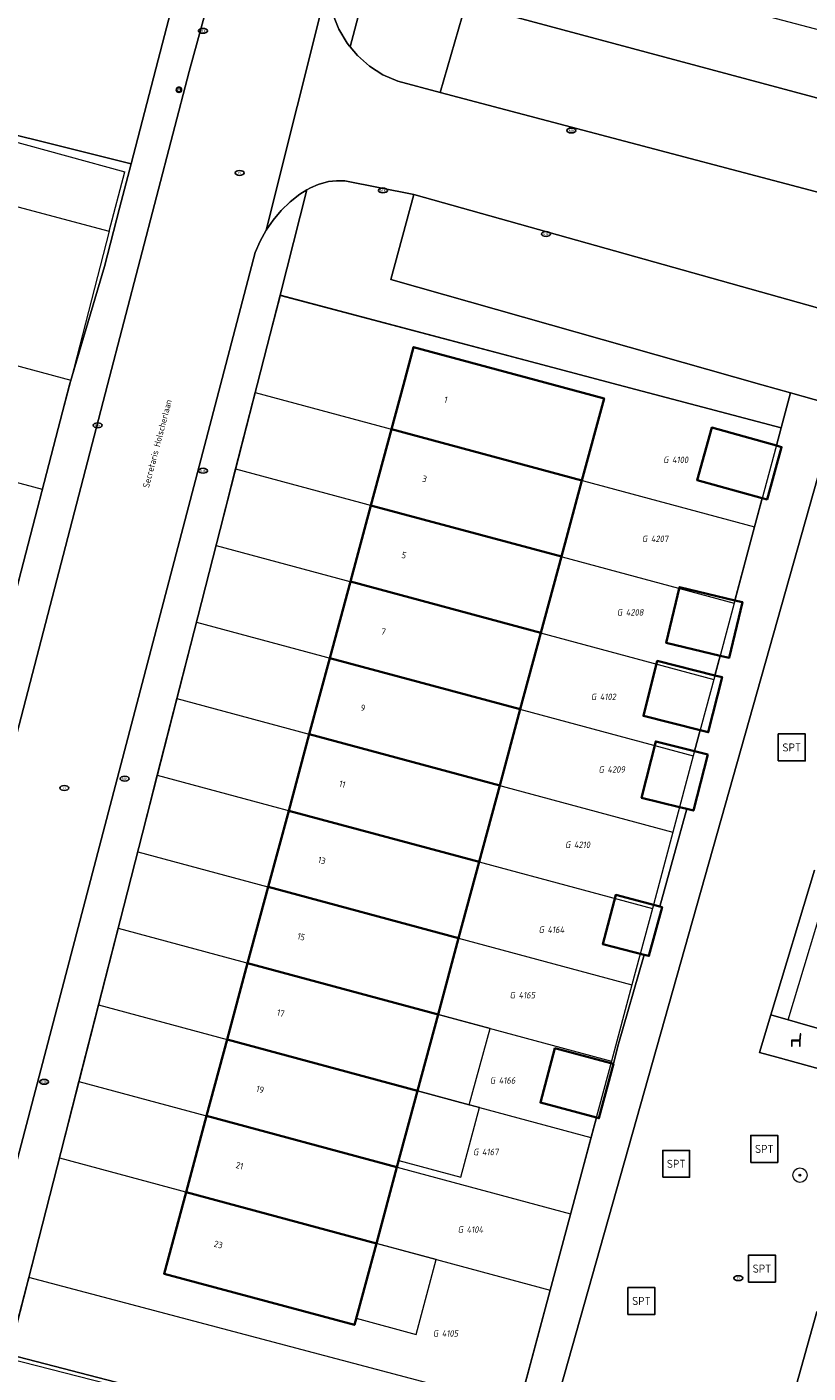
# Model space of a CAD drawing. Header units: metres. Extents: x 253395 to 254027, y 592765 to 593194.
# Tile 140 of 173: x 253762 to 253805, y 592945 to 593020. Entities that reach past the tile are written whole.
import ezdxf
from ezdxf.enums import TextEntityAlignment as Align
from ezdxf.lldxf.tags import DXFTag

# ---------------------------------------------------------------- set-up
doc = ezdxf.new("R2010")
doc.units = ezdxf.units.M
for name, color, linetype, lineweight in [('B-WE-GR-BEPLANTING_CULTUUR_BODEMBEDEKKER-GV', 254, 'Continuous', 18), ('B-WE-GR-BEPLANTING_CULTUUR_HEESTERS-GV', 254, 'Continuous', 18), ('B-WE-GR-BEPLANTING_CULTUUR_VASTE PLANTENVAK-GV', 254, 'Continuous', 18), ('B-WE-GR-BOOM-S', 254, 'Continuous', 25), ('B-WE-IE-MEUBILAIR-S', 254, 'Continuous', 25), ('B-WE-IE-MEUBILAIR_WEGMEUBILAIR-S', 254, 'Continuous', 25), ('B-WE-KG-GRENS_PERCEEL-G', 254, 'KG-PERCEEL-SO', 18), ('B-WE-KG-GRENS_PERCEEL-S', 254, 'Continuous', 25), ('B-WE-OG-BEBOUWING-GV', 254, 'Continuous', 35), ('B-WE-OG-BEBOUWING-T18', 254, 'Continuous', 18), ('B-WE-OG-BEBOUWING_LUIFEL-GV', 254, 'Continuous', 18), ('B-WE-OG-TERREIN_BEGROEID-GV', 254, 'Continuous', 18), ('B-WE-OG-TERREIN_ERF-GV', 254, 'Continuous', 18), ('B-WE-OG-TOPOGRAFIE-T18', 254, 'Continuous', 18), ('B-WE-VH-OPENVERHARDING-GV', 254, 'Continuous', 18)]:
    doc.layers.add(name, color=color, linetype=linetype, lineweight=lineweight)
doc.styles.add('NLCS-ISO', font='txt')
doc.styles.add('NLCS-ISO-M200-T18', font='txt', dxfattribs={"height": 0.36})
doc.styles.get("Standard").update_dxf_attribs({"font": 'simplex.shx'})
tags = doc.linetypes.add('KG-PERCEEL-SO', pattern='A,5.5,-2,["P",Standard,S=1.8,R=0,X=-0.5,Y=-0.9],-2,5.5,-2,[5,NLCS.SHX,S=0.75,R=0,X=0,Y=0],-2', length=19).pattern_tags.tags
tags[6] = DXFTag(74, 10)

# ---------------------------------------------------------------- blocks, each defined once
blk = doc.blocks.new('SIE-MEUBILAIR_BORD_VERKEER-SO')
blk.add_lwpolyline([(-0.5625, -0.5625), (0.5625, -0.5625), (0.5625, 0.5625), (-0.5625, 0.5625)], close=True)
at = {"style": 'NLCS-ISO'}
blk.add_text('vb', height=0.75, dxfattribs=at).set_placement((0, 0), align=Align.MIDDLE_CENTER)
blk = doc.blocks.new('SIE-MEUBILAIR_PAAL_VERKEERSBORD-SO')
blk.add_circle((0, 0), 0.75)
at = {"style": 'NLCS-ISO'}
blk.add_text('vb', height=0.75, dxfattribs=at).set_placement((0, 0.07), align=Align.MIDDLE_CENTER)
blk = doc.blocks.new('SIE-MEUBILAIR_PUT_KOLK-SO')
blk.add_ellipse((0, 0), major_axis=(1.25, 0), ratio=0.54)
at = {"style": 'NLCS-ISO'}
blk.add_text('klk', height=0.75, dxfattribs=at).set_placement((0.03, 0), align=Align.MIDDLE_CENTER)
blk = doc.blocks.new('SIE-MEUBILAIR_PUT_RIOOLPUT-SO')
blk.add_ellipse((0, 0), major_axis=(1.25, 0), ratio=0.54)
at = {"style": 'NLCS-ISO'}
blk.add_text('ri', height=0.75, dxfattribs=at).set_placement((-0.04, 0.07), align=Align.MIDDLE_CENTER)
blk = doc.blocks.new('SIE-WEG_SPEELTOESTEL-SO')
at = {"flags": 128}
blk.add_lwpolyline([(-3.75, -3.75), (3.75, -3.75), (3.75, 3.75), (-3.75, 3.75)], close=True, dxfattribs=at)
at = {"style": 'NLCS-ISO'}
blk.add_text('SPT', height=2.25, dxfattribs=at).set_placement((0, 0), align=Align.MIDDLE_CENTER)
blk = doc.blocks.new('SIE-WEG_ZITBANK-SO')
at = {"color": 0, "linetype": 'ByBlock', "lineweight": 18}
blk.add_lwpolyline([(-0.91, -1.63), (-0.91, -0.2), (1.09, -0.2), (1.09, -1.63), (1.29, -1.63), (1.29, -0.21), (1.54, 1.78), (1.33, 1.78), (1.11, 0), (-1.11, 0), (-1.11, -1.63)], close=True, dxfattribs=at)
blk = doc.blocks.new('SGR-BOOM_GBKN-SO')
at = {"linetype": 'ByBlock', "lineweight": 18}
h = blk.add_hatch(color=0, dxfattribs=at)
h.dxf.hatch_style = 1
edge = h.paths.add_edge_path()
edge.add_arc((0, 0), 0.25, 0, 360)
at = {"color": 0, "linetype": 'ByBlock', "lineweight": 18}
for radius in [2, 0.25]:
    blk.add_circle((0, 0), radius, dxfattribs=at)
at = {"color": 0, "linetype": 'ByBlock', "lineweight": 18, "style": 'NLCS-ISO'}
blk.add_attdef('SOORT', (2.5, 0), '', height=1.5, dxfattribs=at)
blk = doc.blocks.new('SKG-PERCEELNUMMER-SO')
at = {"style": 'NLCS-ISO', "oblique": 10, "flags": 1}
for tag, p in [('GEMEENTECODE', (0, 2.55)), ('PERCEELGROOTTE', (0, -2.45))]:
    blk.add_attdef(tag, text='', height=1.8, dxfattribs=at).set_placement(p, align=Align.MIDDLE_CENTER)
at = {"style": 'NLCS-ISO', "oblique": 10}
blk.add_attdef('SECTIE', text='', height=1.8, dxfattribs=at).set_placement((-0.5, 0), align=Align.MIDDLE_RIGHT)
blk.add_attdef('PERCEELNUMMER', text='', height=1.8, dxfattribs=at).set_placement((0.5, 0), align=Align.MIDDLE_LEFT)

msp = doc.modelspace()

# ---------------------------------------------------------------- linework, layer by layer
at = {"layer": 'B-WE-GR-BEPLANTING_CULTUUR_BODEMBEDEKKER-GV'}
msp.add_lwpolyline([(253803.214, 592964.931), (253802.578, 592962.827), (253803.542, 592962.562), (253809.335, 592960.971), (253827.392, 592956.012), (253828.055, 592957.771)], close=True, dxfattribs=at)
at = {"layer": 'B-WE-GR-BEPLANTING_CULTUUR_HEESTERS-GV'}
msp.add_lwpolyline([(253779.506, 593011.357), (253779.041, 593011.364), (253778.579, 593011.31), (253778.018, 593011.157), (253777.592, 593010.971), (253777.389, 593010.845), (253775.89, 593004.985), (253794.718, 593000), (253803.786, 592997.599), (253804.308, 592999.549), (253802.718, 593000), (253782.06, 593005.86), (253783.33, 593010.592)], close=True, dxfattribs=at)
at = {"layer": 'B-WE-GR-BEPLANTING_CULTUUR_VASTE PLANTENVAK-GV'}
msp.add_lwpolyline([(253784.65, 593023.494), (253782.13, 593026.035), (253781.715, 593026.145), (253779.796, 593018.816), (253780.194, 593018.335), (253780.865, 593017.742), (253781.621, 593017.26), (253782.441, 593016.901), (253784.805, 593016.276), (253786.241, 593021.214)], close=True, dxfattribs=at)
at = {"layer": 'B-WE-KG-GRENS_PERCEEL-G'}
for points in [[(253740.398, 593015.469), (253766.386, 593008.546)], [(253754.251, 593015.424), (253767.244, 593011.856)], [(253766.386, 593008.546), (253767.244, 593011.856)], [(253766.386, 593008.546), (253764.24, 593000.261)], [(253738.213, 593007.269), (253764.24, 593000.261)], [(253774.509, 592999.579), (253775.91, 593004.98), (253803.786, 592997.599), (253802.31, 592992.091)], [(253736.594, 593001.19), (253762.655, 592994.181)], [(253764.24, 593000.261), (253762.655, 592994.181)], [(253773.418, 592995.316), (253774.509, 592999.579)], [(253774.509, 592999.579), (253802.31, 592992.091)], [(253772.331, 592991.054), (253773.418, 592995.316)], [(253773.418, 592995.316), (253801.171, 592987.841)], [(253762.655, 592994.181), (253761.082, 592988.099), (253761.078, 592988.086)], [(253802.31, 592992.091), (253801.171, 592987.841)], [(253771.237, 592986.787), (253772.331, 592991.054)], [(253772.331, 592991.054), (253800.032, 592983.591)], [(253801.171, 592987.841), (253800.032, 592983.591)], [(253770.147, 592982.526), (253771.237, 592986.787)], [(253771.237, 592986.787), (253798.893, 592979.341)], [(253800.032, 592983.591), (253798.893, 592979.341)], [(253769.055, 592978.261), (253770.147, 592982.526)], [(253770.147, 592982.526), (253797.754, 592975.091)], [(253798.893, 592979.341), (253797.754, 592975.091)], [(253767.968, 592974.002), (253769.055, 592978.261)], [(253769.055, 592978.261), (253796.616, 592970.841)], [(253797.754, 592975.091), (253796.616, 592970.841)], [(253766.877, 592969.74), (253767.968, 592974.002)], [(253767.968, 592974.002), (253795.477, 592966.591)], [(253828.833, 592959.837), (253828.053, 592957.771), (253804.175, 592964.654), (253806.606, 592972.693)], [(253796.616, 592970.841), (253795.477, 592966.591)], [(253765.787, 592965.471), (253766.877, 592969.74)], [(253766.877, 592969.74), (253794.338, 592962.341)], [(253795.477, 592966.591), (253794.338, 592962.341)], [(253764.697, 592961.208), (253765.787, 592965.471)], [(253765.787, 592965.471), (253793.199, 592958.09)], [(253794.338, 592962.341), (253793.199, 592958.09)], [(253763.612, 592956.96), (253764.697, 592961.208)], [(253764.697, 592961.208), (253792.06, 592953.841)], [(253793.199, 592958.09), (253792.06, 592953.841)], [(253761.904, 592950.299), (253763.612, 592956.96)], [(253763.612, 592956.96), (253790.921, 592949.59)], [(253792.06, 592953.841), (253791.861, 592953.097)], [(253791.861, 592953.097), (253790.921, 592949.59)], [(253789.179, 592943.085), (253788.028, 592938.786), (253787.663, 592938.88), (253774.145, 592942.366), (253760.746, 592945.783), (253761.904, 592950.299)], [(253789.179, 592943.085), (253761.904, 592950.299)], [(253790.921, 592949.59), (253789.179, 592943.085)]]:
    msp.add_lwpolyline(points, dxfattribs=at)
at = {"layer": 'B-WE-OG-BEBOUWING-GV'}
for points in [[(253791.118, 593000), (253783.325, 593002.099), (253782.76, 593000), (253782.097, 592997.535), (253792.696, 592994.68), (253793.925, 592999.244)], [(253803.522, 592996.614), (253799.921, 592997.615), (253799.11, 592994.696), (253802.738, 592993.688), (253802.999, 592993.615), (253803.811, 592996.534)], [(253792.696, 592994.68), (253782.097, 592997.535), (253780.952, 592993.287), (253791.552, 592990.432)], [(253791.552, 592990.432), (253780.952, 592993.287), (253779.808, 592989.04), (253790.408, 592986.184)], [(253790.408, 592986.184), (253779.808, 592989.04), (253778.664, 592984.788), (253789.264, 592981.934)], [(253801.214, 592987.999), (253798.129, 592988.735), (253797.388, 592985.629), (253800.387, 592984.914), (253800.885, 592984.795), (253801.626, 592987.901)], [(253789.264, 592981.934), (253778.664, 592984.788), (253777.52, 592980.54), (253788.12, 592977.686)], [(253800.095, 592983.823), (253796.89, 592984.629), (253796.121, 592981.566), (253799.277, 592980.773), (253799.727, 592980.66), (253800.496, 592983.723)], [(253788.12, 592977.686), (253777.52, 592980.54), (253776.375, 592976.29), (253786.975, 592973.436)], [(253799.704, 592979.418), (253798.964, 592979.604), (253796.804, 592980.146), (253796.017, 592977.011), (253798.129, 592976.487), (253798.543, 592976.385), (253798.899, 592976.297)], [(253786.975, 592973.436), (253776.375, 592976.29), (253775.232, 592972.045), (253785.832, 592969.189)], [(253785.832, 592969.189), (253775.232, 592972.045), (253774.088, 592967.797), (253784.688, 592964.941)], [(253797.154, 592970.924), (253797.033, 592970.956), (253794.576, 592971.602), (253793.855, 592968.859), (253796.155, 592968.271), (253796.429, 592968.201)], [(253784.688, 592964.941), (253774.088, 592967.797), (253772.943, 592963.544), (253783.543, 592960.69)], [(253783.543, 592960.69), (253772.943, 592963.544), (253771.799, 592959.296), (253782.399, 592956.442)], [(253794.308, 592962.226), (253791.19, 592963.06), (253790.382, 592960.039), (253793.499, 592959.205), (253793.642, 592959.167), (253794.45, 592962.188)], [(253782.399, 592956.442), (253771.799, 592959.296), (253770.658, 592955.059), (253781.256, 592952.198)], [(253781.256, 592952.198), (253770.658, 592955.059), (253769.433, 592950.511), (253780.033, 592947.656)]]:
    msp.add_lwpolyline(points, close=True, dxfattribs=at)
at = {"layer": 'B-WE-OG-BEBOUWING_LUIFEL-GV'}
for points in [[(253783.543, 592960.69), (253786.42, 592959.915), (253787.585, 592964.161), (253784.688, 592964.941)], [(253786.42, 592959.915), (253783.543, 592960.69), (253782.5, 592956.816), (253785.947, 592955.887), (253786.99, 592959.762)], [(253780.133, 592948.029), (253783.466, 592947.132), (253784.589, 592951.301), (253781.256, 592952.198)]]:
    msp.add_lwpolyline(points, close=True, dxfattribs=at)
at = {"layer": 'B-WE-OG-TERREIN_BEGROEID-GV'}
for points in [[(253771.909, 593028.855), (253746.679, 593035.608), (253743.197, 593022.643), (253742.101, 593018.737), (253744.913, 593018.006), (253744.901, 593017.96), (253767.603, 593012.295), (253769.349, 593019.012)], [(253787.25, 593024.684), (253786.241, 593021.214), (253815.584, 593013.341), (253835.516, 593007.993), (253836.507, 593011.684)]]:
    msp.add_lwpolyline(points, close=True, dxfattribs=at)
for points in [[(253806.938, 592998.803), (253789.908, 592938.473)], [(253809.335, 592960.971), (253803.542, 592962.562), (253802.578, 592962.827), (253803.214, 592964.931), (253805.649, 592972.982)], [(253802.109, 592935.315), (253805.773, 592948.387)]]:
    msp.add_lwpolyline(points, dxfattribs=at)
at = {"layer": 'B-WE-OG-TERREIN_ERF-GV'}
for points in [[(253754.189, 592961.588), (253764.176, 593000), (253766.119, 593006.59), (253766.963, 593009.834), (253767.603, 593012.295), (253744.901, 593017.96)], [(253805.649, 592972.982), (253803.214, 592964.931), (253828.055, 592957.771)]]:
    msp.add_lwpolyline(points, dxfattribs=at)
for points in [[(253794.576, 592971.602), (253797.033, 592970.956), (253798.543, 592976.385), (253798.129, 592976.487), (253796.017, 592977.011), (253796.804, 592980.146), (253798.964, 592979.604), (253799.277, 592980.773), (253796.121, 592981.566), (253796.89, 592984.629), (253800.095, 592983.823), (253800.387, 592984.914), (253797.388, 592985.629), (253798.129, 592988.735), (253801.214, 592987.999), (253802.738, 592993.688), (253799.11, 592994.696), (253799.921, 592997.615), (253803.522, 592996.614), (253803.786, 592997.599), (253794.718, 593000), (253775.89, 593004.985), (253774.615, 593000), (253760.809, 592946.005), (253788.071, 592938.949), (253793.499, 592959.205), (253790.382, 592960.039), (253791.19, 592963.06), (253794.308, 592962.226), (253794.45, 592962.188), (253794.696, 592963.182), (253796.155, 592968.271), (253793.855, 592968.859)], [(253780.033, 592947.656), (253769.433, 592950.511), (253770.658, 592955.059), (253771.799, 592959.296), (253772.943, 592963.544), (253774.088, 592967.797), (253775.232, 592972.045), (253776.375, 592976.29), (253777.52, 592980.54), (253778.664, 592984.788), (253779.808, 592989.04), (253780.952, 592993.287), (253782.097, 592997.535), (253782.76, 593000), (253783.325, 593002.099), (253791.118, 593000), (253793.925, 592999.244), (253792.696, 592994.68), (253791.552, 592990.432), (253790.408, 592986.184), (253789.264, 592981.934), (253788.12, 592977.686), (253786.975, 592973.436), (253785.832, 592969.189), (253784.688, 592964.941), (253783.543, 592960.69), (253782.399, 592956.442), (253781.256, 592952.198)]]:
    msp.add_lwpolyline(points, close=True, dxfattribs=at)
at = {"layer": 'B-WE-VH-OPENVERHARDING-GV'}
for points in [[(253773.827, 593028.341), (253770.828, 593017.435), (253766.289, 593000), (253756.302, 592961.636), (253755.875, 592960.402), (253755.591, 592959.814), (253755.261, 592959.25), (253754.889, 592958.714), (253754.475, 592958.208), (253754.023, 592957.736), (253753.536, 592957.302), (253753.016, 592956.906), (253752.466, 592956.553), (253758.495, 592946.357), (253772.574, 593000), (253774.505, 593007.358), (253774.775, 593007.996), (253775.109, 593008.604), (253778.562, 593022.392)], [(253771.909, 593028.855), (253769.349, 593019.012), (253767.603, 593012.295), (253766.963, 593009.834), (253766.119, 593006.59), (253764.176, 593000), (253754.189, 592961.588)], [(253756.302, 592961.636), (253766.289, 593000), (253770.828, 593017.435), (253773.827, 593028.341)], [(253778.829, 593020.625), (253779.163, 593019.794), (253779.622, 593019.025), (253779.766, 593018.852), (253779.796, 593018.816), (253781.715, 593026.145)], [(253778.562, 593022.392), (253775.109, 593008.604), (253775.502, 593009.174), (253775.952, 593009.702), (253776.454, 593010.18), (253777.001, 593010.606), (253777.389, 593010.845), (253777.592, 593010.971), (253778.018, 593011.157), (253778.579, 593011.31), (253779.041, 593011.364), (253779.506, 593011.357), (253783.33, 593010.592), (253812.746, 593002.342)], [(253814.329, 593008.473), (253784.805, 593016.276), (253782.441, 593016.901), (253781.621, 593017.26), (253780.865, 593017.742), (253780.194, 593018.335), (253779.796, 593018.816), (253779.766, 593018.852), (253779.622, 593019.025), (253779.163, 593019.794), (253778.829, 593020.625)], [(253789.908, 592938.473), (253806.938, 592998.803), (253804.308, 592999.549), (253803.786, 592997.599), (253803.522, 592996.614), (253803.811, 592996.534), (253802.999, 592993.615), (253802.738, 592993.688), (253801.214, 592987.999), (253801.626, 592987.901), (253800.885, 592984.795), (253800.387, 592984.914), (253800.095, 592983.823), (253800.496, 592983.723), (253799.727, 592980.66), (253799.277, 592980.773), (253798.964, 592979.604), (253799.704, 592979.418), (253798.899, 592976.297), (253798.543, 592976.385), (253797.033, 592970.956), (253797.154, 592970.924), (253796.429, 592968.201), (253796.155, 592968.271), (253794.696, 592963.182), (253794.45, 592962.188), (253793.642, 592959.167), (253793.499, 592959.205), (253788.071, 592938.949)]]:
    msp.add_lwpolyline(points, dxfattribs=at)
for points in [[(253815.584, 593013.341), (253786.241, 593021.214), (253784.805, 593016.276), (253814.329, 593008.473), (253814.874, 593010.588)], [(253775.89, 593004.985), (253777.389, 593010.845), (253777.001, 593010.606), (253776.454, 593010.18), (253775.952, 593009.702), (253775.502, 593009.174), (253775.109, 593008.604), (253774.775, 593007.996), (253774.505, 593007.358), (253772.574, 593000), (253758.495, 592946.357), (253760.29, 592943.74), (253760.809, 592946.005), (253774.615, 593000)], [(253783.33, 593010.592), (253782.06, 593005.86), (253802.718, 593000), (253804.308, 592999.549), (253806.938, 592998.803), (253811.499, 592997.509), (253812.142, 593000), (253812.746, 593002.342)], [(253807.775, 592947.912), (253805.773, 592948.387), (253802.109, 592935.315), (253789.908, 592938.473), (253788.071, 592938.949), (253760.809, 592946.005), (253760.29, 592943.74), (253803.403, 592932.515)]]:
    msp.add_lwpolyline(points, close=True, dxfattribs=at)

# ---------------------------------------------------------------- block references
at = {"layer": 'B-WE-GR-BOOM-S', "xscale": 0.2, "yscale": 0.2, "zscale": 0.2}
msp.add_blockref('SGR-BOOM_GBKN-SO', (253804.833, 592955.998), dxfattribs=at)
at = {"layer": 'B-WE-IE-MEUBILAIR-S', "xscale": 0.2, "yscale": 0.2, "zscale": 0.2}
for name, p in [('SIE-MEUBILAIR_PUT_KOLK-SO', (253771.595, 593019.704)), ('SIE-MEUBILAIR_PAAL_VERKEERSBORD-SO', (253770.262, 593016.423)), ('SIE-MEUBILAIR_BORD_VERKEER-SO', (253770.262, 593016.423)), ('SIE-MEUBILAIR_PUT_KOLK-SO', (253792.103, 593014.156)), ('SIE-MEUBILAIR_PUT_RIOOLPUT-SO', (253773.637, 593011.795)), ('SIE-MEUBILAIR_PUT_KOLK-SO', (253781.616, 593010.821)), ('SIE-MEUBILAIR_PUT_KOLK-SO', (253790.697, 593008.395)), ('SIE-MEUBILAIR_PUT_KOLK-SO', (253765.739, 592997.742)), ('SIE-MEUBILAIR_PUT_KOLK-SO', (253771.603, 592995.215)), ('SIE-MEUBILAIR_PUT_KOLK-SO', (253767.248, 592978.071)), ('SIE-MEUBILAIR_PUT_RIOOLPUT-SO', (253763.882, 592977.552)), ('SIE-MEUBILAIR_PUT_KOLK-SO', (253762.759, 592961.19)), ('SIE-MEUBILAIR_PUT_RIOOLPUT-SO', (253801.399, 592950.266))]:
    msp.add_blockref(name, p, dxfattribs=at)
at = {"layer": 'B-WE-IE-MEUBILAIR_WEGMEUBILAIR-S', "xscale": 0.2, "yscale": 0.2, "zscale": 0.2}
for name, p in [('SIE-WEG_SPEELTOESTEL-SO', (253804.375, 592979.81)), ('SIE-WEG_ZITBANK-SO', (253804.58, 592963.508)), ('SIE-WEG_SPEELTOESTEL-SO', (253802.848, 592957.457)), ('SIE-WEG_SPEELTOESTEL-SO', (253797.942, 592956.629)), ('SIE-WEG_SPEELTOESTEL-SO', (253802.719, 592950.794)), ('SIE-WEG_SPEELTOESTEL-SO', (253796.006, 592948.993))]:
    msp.add_blockref(name, p, dxfattribs=at)
at = {"layer": 'B-WE-KG-GRENS_PERCEEL-S', "xscale": 0.2, "yscale": 0.2, "zscale": 0.2}
for p, values in [((253797.612, 592995.824), {'PERCEELNUMMER': '4100', 'SECTIE': 'G'}), ((253796.432, 592991.423), {'PERCEELNUMMER': '4207', 'SECTIE': 'G'}), ((253795.036, 592987.329), {'PERCEELNUMMER': '4208', 'SECTIE': 'G'}), ((253793.591, 592982.628), {'PERCEELNUMMER': '4102', 'SECTIE': 'G'}), ((253794.013, 592978.581), {'PERCEELNUMMER': '4209', 'SECTIE': 'G'}), ((253792.151, 592974.393), {'PERCEELNUMMER': '4210', 'SECTIE': 'G'}), ((253790.677, 592969.664), {'PERCEELNUMMER': '4164', 'SECTIE': 'G'}), ((253789.067, 592966.019), {'PERCEELNUMMER': '4165', 'SECTIE': 'G'}), ((253787.965, 592961.272), {'PERCEELNUMMER': '4166', 'SECTIE': 'G'}), ((253787.032, 592957.288), {'PERCEELNUMMER': '4167', 'SECTIE': 'G'}), ((253786.176, 592952.969), {'PERCEELNUMMER': '4104', 'SECTIE': 'G'}), ((253784.794, 592947.188), {'PERCEELNUMMER': '4105', 'SECTIE': 'G'})]:
    msp.add_blockref('SKG-PERCEELNUMMER-SO', p, dxfattribs=at).add_auto_attribs(values)

# ---------------------------------------------------------------- texts
at = {"layer": 'B-WE-OG-BEBOUWING-T18', "style": 'NLCS-ISO-M200-T18'}
for s, rotation, p in [('1', 345, (253785.125, 592999.167)), ('3', 344.9, (253783.938, 592994.76)), ('5', 344.9, (253782.794, 592990.513)), ('7', 345, (253781.65, 592986.264)), ('9', 344.9, (253780.506, 592982.014)), ('11', 344.9, (253779.361, 592977.765)), ('13', 344.9, (253778.218, 592973.518)), ('15', 344.9, (253777.074, 592969.271)), ('17', 345, (253775.93, 592965.021)), ('19', 344.9, (253774.785, 592960.77)), ('21', 344.9, (253773.643, 592956.527)), ('23', 344.9, (253772.459, 592952.135))]:
    msp.add_text(s, height=0.36, rotation=rotation, dxfattribs=at).set_placement(p, align=Align.MIDDLE)
at = {"layer": 'B-WE-OG-TOPOGRAFIE-T18', "style": 'NLCS-ISO-M200-T18'}
msp.add_text('Secretaris Holscherlaan', height=0.36, rotation=75.3, dxfattribs=at).set_placement((253769.056, 592996.721), align=Align.MIDDLE)

doc.saveas('drawing.dxf')
